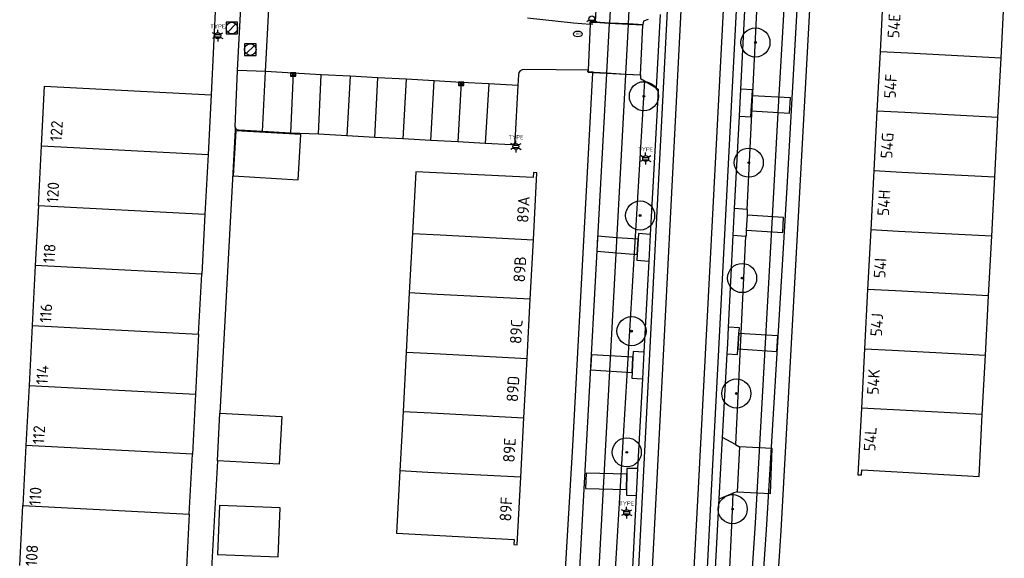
# Model space of a CAD drawing. Header units: metres. Extents: x 102000 to 105000, y 414600 to 420766.
# Tile 235 of 256: x 103622 to 103706, y 420398 to 420445. Entities that reach past the tile are written whole.
import ezdxf
from ezdxf.enums import TextEntityAlignment as Align

# ---------------------------------------------------------------- set-up
doc = ezdxf.new("R2010")
doc.units = ezdxf.units.M
doc.layers.get('0').update_dxf_attribs({"color": 8})
doc.styles.add('MtXpl_NLCS-ISO', font='NLCS-ISO.ttf')
doc.styles.add('NLCS-ISO', font='NLCS-ISO.ttf')

msp = doc.modelspace()

# ---------------------------------------------------------------- hatches: boundary and pattern name
at = {"ltscale": 0.1}
h = msp.add_hatch(color=256, dxfattribs=at)
edge = h.paths.add_edge_path()
edge.add_arc((103684.853, 420442.714), 0.075, 0, 360)
h = msp.add_hatch(color=256, dxfattribs=at)
edge = h.paths.add_edge_path()
edge.add_arc((103675.282, 420438.099), 0.075, 0, 360)
h = msp.add_hatch(color=256, dxfattribs=at)
edge = h.paths.add_edge_path()
edge.add_arc((103684.281, 420432.403), 0.075, 0, 360)
h = msp.add_hatch(color=256, dxfattribs=at)
edge = h.paths.add_edge_path()
edge.add_arc((103674.954, 420427.869), 0.075, 0, 360)
h = msp.add_hatch(color=256, dxfattribs=at)
edge = h.paths.add_edge_path()
edge.add_arc((103683.708, 420422.5), 0.075, 0, 360)
h = msp.add_hatch(color=256, dxfattribs=at)
edge = h.paths.add_edge_path()
edge.add_arc((103674.218, 420417.944), 0.075, 0, 360)
h = msp.add_hatch(color=256, dxfattribs=at)
edge = h.paths.add_edge_path()
edge.add_arc((103683.217, 420412.597), 0.075, 0, 360)
h = msp.add_hatch(color=256, dxfattribs=at)
edge = h.paths.add_edge_path()
edge.add_arc((103673.809, 420407.551), 0.075, 0, 360)
h = msp.add_hatch(color=256, dxfattribs=at)
edge = h.paths.add_edge_path()
edge.add_arc((103682.897, 420402.678), 0.075, 0, 360)

# ---------------------------------------------------------------- linework, layer by layer
for p, q in [((103683.836, 420573.516), (103670.54, 420313.926)), ((103686.817, 420436.707), (103690.059, 420493.854)), ((103673.949, 420444.326), (103676.52, 420493.103)), ((103680.611, 420487.415), (103676.355, 420404.695)), ((103684.195, 420486.211), (103679.931, 420404.487)), ((103685.327, 420486.1), (103681.065, 420404.286)), ((103671.138, 420444.471), (103672.366, 420467.243)), ((103689.278, 420460.771), (103687.538, 420430.27)), ((103690.065, 420456.282), (103688.559, 420428.31)), ((103672.952, 420456.05), (103672.316, 420444.41)), ((103683.591, 420438.703), (103684.446, 420455.464)), ((103685.469, 420455.952), (103684.12, 420428.395)), ((103638.632, 420448.211), (103638.134, 420438.221)), ((103695.859, 420447.655), (103695.556, 420441.913)), ((103640.408, 420440.305), (103640.706, 420446.248)), ((103642.804, 420440.218), (103643.107, 420446.127)), ((103705.937, 420441.374), (103706.216, 420446.674)), ((103640.41, 420444.448), (103639.41, 420444.448)), ((103639.41, 420444.448), (103639.41, 420443.448)), ((103640.41, 420443.448), (103640.41, 420444.448)), ((103665.296, 420444.814), (103669.224, 420444.403)), ((103669.224, 420444.403), (103670.673, 420444.27)), ((103670.577, 420444.639), (103671.043, 420444.639)), ((103670.664, 420444.495), (103671.138, 420444.471)), ((103670.674, 420444.443), (103670.673, 420444.27)), ((103670.674, 420444.443), (103670.673, 420444.27)), ((103670.673, 420444.27), (103670.674, 420444.443)), ((103672.313, 420444.351), (103670.674, 420444.443)), ((103672.313, 420444.351), (103670.674, 420444.443)), ((103670.674, 420444.443), (103671.135, 420444.417)), ((103671.135, 420444.417), (103671.138, 420444.471)), ((103672.313, 420444.351), (103671.135, 420444.417)), ((103671.138, 420444.471), (103672.316, 420444.41)), ((103672.316, 420444.41), (103672.313, 420444.351)), ((103672.316, 420444.41), (103673.949, 420444.326)), ((103675.242, 420444.534), (103675.191, 420444.263)), ((103675.638, 420444.692), (103675.242, 420444.534)), ((103676.674, 420445.107), (103676.322, 420438.807)), ((103639.556, 420443.594), (103640.264, 420444.302)), ((103670.673, 420444.27), (103670.485, 420440.336)), ((103670.673, 420444.27), (103670.485, 420440.336)), ((103670.673, 420444.27), (103670.485, 420440.336)), ((103672.313, 420444.351), (103672.081, 420440.1)), ((103673.946, 420444.258), (103672.313, 420444.351)), ((103673.946, 420444.258), (103672.313, 420444.351)), ((103673.719, 420440.001), (103673.946, 420444.258)), ((103673.946, 420444.258), (103673.949, 420444.326)), ((103675.177, 420444.189), (103673.946, 420444.258)), ((103675.177, 420444.189), (103673.946, 420444.258)), ((103675.177, 420444.189), (103673.946, 420444.258)), ((103673.949, 420444.326), (103675.191, 420444.263)), ((103674.983, 420439.924), (103675.177, 420444.189)), ((103674.983, 420439.924), (103675.177, 420444.189)), ((103674.983, 420439.924), (103675.177, 420444.189)), ((103675.191, 420444.263), (103675.177, 420444.189)), ((103638.466, 420443.396), (103638.932, 420443.396)), ((103638.466, 420443.196), (103638.932, 420443.196)), ((103639.41, 420443.448), (103640.41, 420443.448)), ((103641.995, 420442.608), (103640.995, 420442.608)), ((103640.995, 420442.608), (103640.995, 420441.608)), ((103641.141, 420441.754), (103641.849, 420442.462)), ((103641.995, 420441.608), (103641.995, 420442.608)), ((103695.556, 420441.913), (103695.288, 420436.819)), ((103697.944, 420441.789), (103695.556, 420441.913)), ((103640.995, 420441.608), (103641.995, 420441.608)), ((103705.937, 420441.374), (103697.944, 420441.789)), ((103705.669, 420436.272), (103705.937, 420441.374)), ((103640.195, 420435.484), (103640.408, 420440.305)), ((103642.804, 420440.218), (103640.408, 420440.305)), ((103642.549, 420435.087), (103642.804, 420440.218)), ((103645.175, 420440.066), (103642.804, 420440.218)), ((103664.66, 420440.28), (103664.548, 420440.128)), ((103664.824, 420440.373), (103664.66, 420440.28)), ((103665.004, 420440.389), (103664.824, 420440.373)), ((103670.485, 420440.336), (103665.004, 420440.389)), ((103670.485, 420440.336), (103670.461, 420440.198)), ((103670.485, 420440.336), (103670.461, 420440.198)), ((103670.461, 420440.198), (103670.485, 420440.336)), ((103670.461, 420440.198), (103672.081, 420440.1)), ((103670.461, 420440.198), (103672.081, 420440.1)), ((103670.906, 420440.171), (103670.461, 420440.198)), ((103670.903, 420440.117), (103670.906, 420440.171)), ((103670.906, 420440.171), (103672.081, 420440.1)), ((103645.175, 420440.066), (103644.937, 420434.945)), ((103644.95, 420439.816), (103645.4, 420440.116)), ((103645.4, 420439.816), (103644.95, 420440.116)), ((103645.4, 420440.116), (103644.95, 420440.116)), ((103644.95, 420440.116), (103644.95, 420439.816)), ((103644.95, 420439.816), (103645.4, 420439.816)), ((103647.584, 420439.933), (103645.175, 420440.066)), ((103645.4, 420439.816), (103645.4, 420440.116)), ((103647.351, 420434.832), (103647.584, 420439.933)), ((103650.068, 420439.822), (103647.584, 420439.933)), ((103650.068, 420439.822), (103649.772, 420434.702)), ((103652.429, 420439.688), (103650.068, 420439.822)), ((103652.187, 420434.569), (103652.429, 420439.688)), ((103654.866, 420439.563), (103652.429, 420439.688)), ((103654.866, 420439.563), (103654.58, 420434.437)), ((103657.266, 420439.428), (103654.866, 420439.563)), ((103656.987, 420434.306), (103657.266, 420439.428)), ((103659.599, 420439.264), (103657.266, 420439.428)), ((103659.374, 420439.014), (103659.824, 420439.314)), ((103659.824, 420439.014), (103659.374, 420439.314)), ((103659.824, 420439.314), (103659.374, 420439.314)), ((103659.374, 420439.314), (103659.374, 420439.014)), ((103659.824, 420439.014), (103659.824, 420439.314)), ((103664.508, 420439.943), (103664.453, 420439.015)), ((103664.548, 420440.128), (103664.508, 420439.943)), ((103672.078, 420440.053), (103669.166, 420386.726)), ((103669.176, 420408.095), (103670.903, 420440.117)), ((103670.903, 420440.117), (103670.472, 420440.14)), ((103672.078, 420440.053), (103670.903, 420440.117)), ((103671.024, 420390.027), (103673.718, 420439.965)), ((103672.081, 420440.1), (103672.078, 420440.053)), ((103673.718, 420439.965), (103672.078, 420440.053)), ((103672.081, 420440.1), (103673.719, 420440.001)), ((103672.081, 420440.1), (103673.719, 420440.001)), ((103675.324, 420439.421), (103672.672, 420395.26)), ((103673.718, 420439.965), (103673.719, 420440.001)), ((103674.931, 420439.899), (103673.718, 420439.965)), ((103673.719, 420440.001), (103674.983, 420439.924)), ((103673.719, 420440.001), (103674.983, 420439.924)), ((103673.719, 420440.001), (103674.983, 420439.924)), ((103674.983, 420439.924), (103674.984, 420439.63)), ((103674.984, 420439.63), (103675.324, 420439.421)), ((103675.324, 420439.421), (103676.322, 420438.807)), ((103623.577, 420433.853), (103623.844, 420438.966)), ((103623.844, 420438.966), (103638.134, 420438.221)), ((103659.599, 420439.264), (103659.301, 420434.197)), ((103659.374, 420439.014), (103659.824, 420439.014)), ((103661.98, 420439.164), (103659.599, 420439.264)), ((103661.98, 420439.164), (103661.662, 420434.058)), ((103664.453, 420439.015), (103661.98, 420439.164)), ((103664.453, 420439.015), (103664.198, 420434.209)), ((103676.322, 420438.807), (103676.492, 420438.707)), ((103676.492, 420438.707), (103676.415, 420436.955)), ((103683.474, 420436.401), (103683.591, 420438.703)), ((103684.594, 420438.644), (103683.591, 420438.703)), ((103684.564, 420438.145), (103684.594, 420438.644)), ((103638.134, 420438.221), (103637.867, 420433.108)), ((103684.564, 420438.145), (103684.487, 420436.843)), ((103684.564, 420438.145), (103684.487, 420436.843)), ((103684.487, 420436.843), (103684.564, 420438.145)), ((103687.859, 420437.95), (103684.564, 420438.145)), ((103687.859, 420437.95), (103684.564, 420438.145)), ((103687.783, 420436.65), (103687.859, 420437.95)), ((103687.783, 420436.65), (103687.859, 420437.95)), ((103676.415, 420436.955), (103675.831, 420426.246)), ((103684.457, 420436.344), (103684.487, 420436.843)), ((103684.487, 420436.843), (103687.783, 420436.65)), ((103684.487, 420436.843), (103687.783, 420436.65)), ((103695.288, 420436.819), (103695.019, 420431.723)), ((103697.675, 420436.693), (103695.288, 420436.819)), ((103683.068, 420428.46), (103683.474, 420436.401)), ((103683.474, 420436.401), (103684.457, 420436.344)), ((103686.317, 420427.757), (103686.817, 420436.707)), ((103705.669, 420436.272), (103697.675, 420436.693)), ((103705.401, 420431.176), (103705.669, 420436.272)), ((103640.196, 420435.205), (103638.879, 420410.904)), ((103640.249, 420435.139), (103640.019, 420431.272)), ((103640.243, 420435.334), (103640.195, 420435.484)), ((103640.195, 420435.484), (103640.196, 420435.205)), ((103640.358, 420435.227), (103640.243, 420435.334)), ((103645.825, 420434.808), (103640.249, 420435.139)), ((103640.51, 420435.189), (103640.358, 420435.227)), ((103642.549, 420435.087), (103640.51, 420435.189)), ((103644.937, 420434.945), (103642.549, 420435.087)), ((103647.351, 420434.832), (103644.937, 420434.945)), ((103645.595, 420430.94), (103645.825, 420434.808)), ((103649.772, 420434.702), (103647.351, 420434.832)), ((103652.187, 420434.569), (103649.772, 420434.702)), ((103654.58, 420434.437), (103652.187, 420434.569)), ((103656.987, 420434.306), (103654.58, 420434.437)), ((103659.301, 420434.197), (103656.987, 420434.306)), ((103623.309, 420428.71), (103623.577, 420433.853)), ((103623.577, 420433.853), (103637.867, 420433.108)), ((103661.662, 420434.058), (103659.301, 420434.197)), ((103663.909, 420433.93), (103661.662, 420434.058)), ((103664.058, 420433.965), (103663.909, 420433.93)), ((103664.162, 420434.067), (103664.058, 420433.965)), ((103664.063, 420433.891), (103664.528, 420433.891)), ((103664.063, 420433.691), (103664.528, 420433.691)), ((103664.198, 420434.209), (103664.162, 420434.067)), ((103637.867, 420433.108), (103637.599, 420427.965)), ((103675.195, 420432.853), (103675.661, 420432.853)), ((103675.195, 420432.653), (103675.661, 420432.653)), ((103695.019, 420431.723), (103694.751, 420426.626)), ((103695.019, 420431.723), (103697.407, 420431.597)), ((103640.019, 420431.272), (103645.595, 420430.94)), ((103655.701, 420431.625), (103655.418, 420426.329)), ((103665.767, 420431.127), (103655.701, 420431.625)), ((103665.792, 420431.547), (103665.767, 420431.127)), ((103665.791, 420425.786), (103666.094, 420431.527)), ((103666.094, 420431.527), (103665.792, 420431.547)), ((103697.407, 420431.597), (103705.401, 420431.176)), ((103705.133, 420426.081), (103705.401, 420431.176)), ((103687.538, 420430.27), (103685.782, 420400.894)), ((103623.309, 420428.71), (103623.041, 420423.567)), ((103637.599, 420427.965), (103623.309, 420428.71)), ((103682.952, 420426.171), (103683.068, 420428.46)), ((103684.12, 420428.395), (103683.068, 420428.46)), ((103684.12, 420428.395), (103684.154, 420428.393)), ((103684.154, 420428.393), (103684.131, 420427.893)), ((103637.599, 420427.965), (103637.331, 420422.822)), ((103684.131, 420427.893), (103684.071, 420426.602)), ((103684.131, 420427.893), (103684.071, 420426.602)), ((103684.131, 420427.893), (103684.071, 420426.602)), ((103687.255, 420427.699), (103684.131, 420427.893)), ((103687.255, 420427.699), (103684.131, 420427.893)), ((103684.85, 420401.474), (103686.317, 420427.757)), ((103688.559, 420428.31), (103687.041, 420400.824)), ((103687.192, 420426.408), (103687.255, 420427.699)), ((103687.192, 420426.408), (103687.255, 420427.699)), ((103655.418, 420426.329), (103655.146, 420421.227)), ((103655.418, 420426.329), (103657.806, 420426.204)), ((103657.806, 420426.204), (103665.791, 420425.786)), ((103665.522, 420420.684), (103665.791, 420425.786)), ((103671.309, 420426.093), (103671.246, 420424.805)), ((103671.309, 420426.093), (103671.246, 420424.805)), ((103672.962, 420425.966), (103671.309, 420426.093)), ((103672.962, 420425.966), (103671.309, 420426.093)), ((103674.778, 420425.826), (103672.962, 420425.966)), ((103674.778, 420425.826), (103672.962, 420425.966)), ((103674.694, 420424.523), (103674.778, 420425.826)), ((103674.694, 420424.523), (103674.778, 420425.826)), ((103674.778, 420425.826), (103674.694, 420424.523)), ((103674.81, 420426.325), (103674.778, 420425.826)), ((103675.831, 420426.246), (103674.81, 420426.325)), ((103675.831, 420426.246), (103675.707, 420423.939)), ((103682.55, 420418.294), (103682.952, 420426.171)), ((103682.952, 420426.171), (103684.008, 420426.105)), ((103684.008, 420426.105), (103683.133, 420408.231)), ((103684.048, 420426.102), (103684.008, 420426.105)), ((103684.071, 420426.602), (103684.048, 420426.102)), ((103684.071, 420426.602), (103687.192, 420426.408)), ((103684.071, 420426.602), (103687.192, 420426.408)), ((103694.751, 420426.626), (103694.482, 420421.532)), ((103697.139, 420426.501), (103694.751, 420426.626)), ((103705.133, 420426.081), (103697.139, 420426.501)), ((103704.865, 420420.985), (103705.133, 420426.081)), ((103671.246, 420424.805), (103674.694, 420424.523)), ((103671.246, 420424.805), (103674.694, 420424.523)), ((103674.694, 420424.523), (103674.662, 420424.024)), ((103623.041, 420423.567), (103622.773, 420418.424)), ((103637.331, 420422.822), (103623.041, 420423.567)), ((103674.662, 420424.024), (103675.707, 420423.939)), ((103675.707, 420423.939), (103675.288, 420416.142)), ((103637.063, 420417.679), (103637.331, 420422.822)), ((103655.146, 420421.227), (103654.875, 420416.146)), ((103657.539, 420421.102), (103655.146, 420421.227)), ((103665.522, 420420.684), (103657.539, 420421.102)), ((103694.482, 420421.532), (103694.214, 420416.436)), ((103696.871, 420421.406), (103694.482, 420421.532)), ((103704.865, 420420.985), (103696.871, 420421.406)), ((103704.597, 420415.889), (103704.865, 420420.985)), ((103665.254, 420415.603), (103665.522, 420420.684)), ((103622.773, 420418.424), (103622.505, 420413.281)), ((103622.773, 420418.424), (103637.063, 420417.679)), ((103682.476, 420416.849), (103682.55, 420418.294)), ((103683.477, 420418.238), (103682.55, 420418.294)), ((103683.441, 420417.739), (103683.477, 420418.238)), ((103637.063, 420417.679), (103636.795, 420412.536)), ((103683.441, 420417.739), (103683.347, 420416.435)), ((103683.441, 420417.739), (103683.347, 420416.435)), ((103683.347, 420416.435), (103683.441, 420417.739)), ((103686.763, 420417.539), (103683.441, 420417.739)), ((103686.763, 420417.539), (103683.441, 420417.739)), ((103686.698, 420416.213), (103686.763, 420417.539)), ((103686.698, 420416.213), (103686.763, 420417.539)), ((103682.429, 420415.995), (103682.476, 420416.849)), ((103654.875, 420416.146), (103654.603, 420411.055)), ((103654.875, 420416.146), (103657.273, 420416.021)), ((103657.273, 420416.021), (103665.254, 420415.603)), ((103670.77, 420415.922), (103670.707, 420414.618)), ((103670.77, 420415.922), (103670.707, 420414.618)), ((103674.34, 420415.7), (103670.77, 420415.922)), ((103674.34, 420415.7), (103670.77, 420415.922)), ((103674.272, 420414.399), (103674.34, 420415.7)), ((103674.272, 420414.399), (103674.34, 420415.7)), ((103674.34, 420415.7), (103674.272, 420414.399)), ((103674.366, 420416.199), (103674.34, 420415.7)), ((103675.288, 420416.142), (103674.366, 420416.199)), ((103675.288, 420416.142), (103675.165, 420413.843)), ((103682.04, 420408.82), (103682.429, 420415.995)), ((103682.429, 420415.995), (103683.311, 420415.936)), ((103683.311, 420415.936), (103683.347, 420416.435)), ((103683.347, 420416.435), (103686.698, 420416.213)), ((103683.347, 420416.435), (103686.698, 420416.213)), ((103694.214, 420416.436), (103693.945, 420411.34)), ((103694.214, 420416.436), (103696.603, 420416.31)), ((103696.603, 420416.31), (103704.597, 420415.889)), ((103704.329, 420410.794), (103704.597, 420415.889)), ((103664.986, 420410.511), (103665.254, 420415.603)), ((103670.707, 420414.618), (103674.272, 420414.399)), ((103670.707, 420414.618), (103674.272, 420414.399)), ((103674.272, 420414.399), (103674.246, 420413.9)), ((103622.505, 420413.281), (103622.237, 420408.138)), ((103622.505, 420413.281), (103636.795, 420412.536)), ((103674.246, 420413.9), (103675.165, 420413.843)), ((103675.165, 420413.843), (103674.737, 420406.154)), ((103636.795, 420412.536), (103636.527, 420407.393)), ((103638.667, 420406.813), (103638.879, 420410.904)), ((103638.879, 420410.904), (103644.197, 420410.627)), ((103644.197, 420410.627), (103643.984, 420406.536)), ((103654.603, 420411.055), (103654.331, 420405.953)), ((103654.603, 420411.055), (103657.007, 420410.929)), ((103657.007, 420410.929), (103664.986, 420410.511)), ((103693.945, 420411.34), (103693.644, 420405.626)), ((103698.334, 420411.109), (103693.945, 420411.34)), ((103704.329, 420410.794), (103698.334, 420411.109)), ((103704.049, 420405.478), (103704.329, 420410.794)), ((103664.717, 420405.41), (103664.986, 420410.511)), ((103622.237, 420408.138), (103621.969, 420402.995)), ((103636.527, 420407.393), (103622.237, 420408.138)), ((103668.179, 420391.435), (103669.176, 420408.095)), ((103681.75, 420403.563), (103682.04, 420408.82)), ((103683.133, 420408.231), (103682.04, 420408.82)), ((103683.133, 420408.231), (103683.499, 420408.034)), ((103636.259, 420402.25), (103636.527, 420407.393)), ((103683.499, 420408.034), (103683.273, 420404.174)), ((103683.499, 420408.034), (103683.273, 420404.174)), ((103683.499, 420408.034), (103683.273, 420404.174)), ((103686.296, 420407.872), (103683.499, 420408.034)), ((103686.296, 420407.872), (103683.499, 420408.034)), ((103686.134, 420404.007), (103686.296, 420407.872)), ((103686.134, 420404.007), (103686.296, 420407.872)), ((103638.667, 420406.813), (103637.766, 420390.094)), ((103643.984, 420406.536), (103638.667, 420406.813)), ((103654.331, 420405.953), (103654.046, 420400.619)), ((103656.74, 420405.827), (103654.331, 420405.953)), ((103664.717, 420405.41), (103656.74, 420405.827)), ((103670.311, 420405.754), (103670.254, 420404.461)), ((103670.311, 420405.754), (103670.254, 420404.461)), ((103673.811, 420405.675), (103670.311, 420405.754)), ((103673.811, 420405.675), (103670.311, 420405.754)), ((103673.795, 420404.369), (103673.811, 420405.675)), ((103673.795, 420404.369), (103673.811, 420405.675)), ((103673.811, 420405.675), (103673.795, 420404.369)), ((103673.817, 420406.175), (103673.811, 420405.675)), ((103674.737, 420406.154), (103673.817, 420406.175)), ((103674.737, 420406.154), (103674.628, 420403.847)), ((103693.644, 420405.626), (103693.963, 420405.608)), ((103693.963, 420405.608), (103693.988, 420406.046)), ((103693.988, 420406.046), (103704.049, 420405.478)), ((103664.412, 420399.625), (103664.717, 420405.41)), ((103676.355, 420404.695), (103673.42, 420348.611)), ((103670.254, 420404.461), (103673.795, 420404.369)), ((103670.254, 420404.461), (103673.795, 420404.369)), ((103673.795, 420404.369), (103673.789, 420403.869)), ((103673.789, 420403.869), (103674.628, 420403.847)), ((103674.628, 420403.847), (103674.2, 420395.868)), ((103679.931, 420404.487), (103676.412, 420336.356)), ((103681.065, 420404.286), (103677.263, 420330.375)), ((103681.75, 420403.563), (103682.927, 420404.035)), ((103682.927, 420404.035), (103682.855, 420402.564)), ((103683.273, 420404.174), (103682.927, 420404.035)), ((103683.273, 420404.174), (103686.134, 420404.007)), ((103683.273, 420404.174), (103686.134, 420404.007)), ((103621.701, 420397.852), (103621.969, 420402.995)), ((103621.969, 420402.995), (103636.259, 420402.25)), ((103638.86, 420402.993), (103638.685, 420398.788)), ((103644.051, 420402.777), (103638.86, 420402.993)), ((103681.423, 420397.573), (103681.75, 420403.563)), ((103636.259, 420402.25), (103635.991, 420397.107)), ((103643.876, 420398.572), (103644.051, 420402.777)), ((103673.564, 420402.471), (103674.03, 420402.471)), ((103673.564, 420402.271), (103674.03, 420402.271)), ((103682.855, 420402.564), (103682.792, 420401.281)), ((103682.792, 420401.281), (103682.609, 420396.986)), ((103684.556, 420396.768), (103684.85, 420401.474)), ((103654.046, 420400.619), (103664.135, 420400.081)), ((103685.782, 420400.894), (103685.501, 420396.737)), ((103687.041, 420400.824), (103686.831, 420397.774)), ((103664.135, 420400.081), (103664.112, 420399.641)), ((103664.112, 420399.641), (103664.412, 420399.625)), ((103638.685, 420398.788), (103643.876, 420398.572))]:
    msp.add_line(p, q)
for p, q in [((103670.591, 420444.612), (103670.372, 420444.486)), ((103670.81, 420444.486), (103670.81, 420444.233)), ((103671.029, 420444.612), (103671.248, 420444.486)), ((103638.48, 420443.423), (103638.261, 420443.549)), ((103638.699, 420443.549), (103638.699, 420443.802)), ((103638.918, 420443.423), (103639.137, 420443.549)), ((103638.48, 420443.169), (103638.261, 420443.043)), ((103638.699, 420443.043), (103638.699, 420442.79)), ((103638.918, 420443.169), (103639.137, 420443.043)), ((103664.295, 420434.044), (103664.295, 420434.297)), ((103664.076, 420433.918), (103663.857, 420434.044)), ((103664.076, 420433.665), (103663.857, 420433.538)), ((103664.295, 420433.538), (103664.295, 420433.285)), ((103664.515, 420433.918), (103664.734, 420434.044)), ((103664.515, 420433.665), (103664.734, 420433.538)), ((103675.209, 420432.88), (103674.99, 420433.006)), ((103675.209, 420432.626), (103674.99, 420432.5)), ((103675.428, 420433.006), (103675.428, 420433.259)), ((103675.647, 420432.88), (103675.866, 420433.006)), ((103675.647, 420432.626), (103675.866, 420432.5)), ((103675.428, 420432.5), (103675.428, 420432.247)), ((103673.578, 420402.498), (103673.359, 420402.624)), ((103673.578, 420402.244), (103673.359, 420402.118)), ((103673.797, 420402.624), (103673.797, 420402.877)), ((103674.016, 420402.498), (103674.235, 420402.624)), ((103674.016, 420402.244), (103674.235, 420402.118)), ((103673.797, 420402.118), (103673.797, 420401.865))]:
    msp.add_line(p, q, dxfattribs=at)
for centre, radius in [((103639.91, 420443.948), 0.5), ((103684.853, 420442.714), 1.25), ((103684.853, 420442.714), 0.0225), ((103641.495, 420442.108), 0.5), ((103675.282, 420438.099), 1.25), ((103675.282, 420438.099), 0.0225), ((103684.281, 420432.403), 1.25), ((103684.281, 420432.403), 0.0225), ((103674.954, 420427.869), 1.25), ((103674.954, 420427.869), 0.0225), ((103683.708, 420422.5), 1.25), ((103683.708, 420422.5), 0.0225), ((103674.218, 420417.944), 1.25), ((103674.218, 420417.944), 0.0225), ((103683.217, 420412.597), 1.25), ((103683.217, 420412.597), 0.0225), ((103673.809, 420407.551), 1.25), ((103673.809, 420407.551), 0.0225), ((103682.897, 420402.678), 1.25), ((103682.897, 420402.678), 0.0225)]:
    msp.add_circle(centre, radius)
for centre, radius in [((103670.81, 420444.739), 0.253), ((103638.699, 420443.296), 0.253), ((103684.853, 420442.714), 0.075), ((103675.282, 420438.099), 0.075), ((103664.295, 420433.791), 0.253), ((103675.428, 420432.753), 0.253), ((103684.281, 420432.403), 0.075), ((103674.954, 420427.869), 0.075), ((103683.708, 420422.5), 0.075), ((103674.218, 420417.944), 0.075), ((103683.217, 420412.597), 0.075), ((103673.809, 420407.551), 0.075), ((103673.797, 420402.371), 0.253), ((103682.897, 420402.678), 0.075)]:
    msp.add_circle(centre, radius, dxfattribs=at)
msp.add_ellipse((103669.612, 420443.443), major_axis=(-0.364, 0), ratio=0.685994)

# ---------------------------------------------------------------- texts
for s, height, rotation, style, p in [('54E', 1, 86.68851, 'MtXpl_NLCS-ISO', (103697.189, 420443.063)), ('BR', 0.2, 360, 'NLCS-ISO', (103669.463, 420443.367)), ('54F', 1, 86.68851, 'MtXpl_NLCS-ISO', (103696.89, 420437.889)), ('122', 1, 86.68851, 'MtXpl_NLCS-ISO', (103625.31, 420434.197)), ('54G', 1, 86.68851, 'MtXpl_NLCS-ISO', (103696.593, 420432.733)), ('120', 1, 86.68851, 'MtXpl_NLCS-ISO', (103625.004, 420428.931)), ('54H', 1, 86.68851, 'MtXpl_NLCS-ISO', (103696.308, 420427.812)), ('89A', 1, 86.68851, 'MtXpl_NLCS-ISO', (103665.358, 420427.219)), ('118', 1, 86.68851, 'MtXpl_NLCS-ISO', (103624.702, 420423.744)), ('89B', 1, 86.68851, 'MtXpl_NLCS-ISO', (103665.063, 420422.11)), ('54I', 1, 86.68851, 'MtXpl_NLCS-ISO', (103696, 420422.47)), ('116', 1, 86.68851, 'MtXpl_NLCS-ISO', (103624.405, 420418.64)), ('89C', 1, 86.68851, 'MtXpl_NLCS-ISO', (103664.758, 420416.822)), ('54J', 1, 86.68851, 'MtXpl_NLCS-ISO', (103695.71, 420417.473)), ('114', 1, 86.68851, 'MtXpl_NLCS-ISO', (103624.096, 420413.331)), ('54K', 1, 86.68851, 'MtXpl_NLCS-ISO', (103695.422, 420412.465)), ('89D', 1, 86.68851, 'MtXpl_NLCS-ISO', (103664.47, 420411.844)), ('112', 1, 86.68851, 'MtXpl_NLCS-ISO', (103623.799, 420408.219)), ('54L', 1, 86.68851, 'MtXpl_NLCS-ISO', (103695.142, 420407.615)), ('89E', 1, 86.68851, 'MtXpl_NLCS-ISO', (103664.171, 420406.654)), ('110', 1, 86.68851, 'MtXpl_NLCS-ISO', (103623.492, 420402.94)), ('89F', 1, 86.68851, 'MtXpl_NLCS-ISO', (103663.879, 420401.598)), ('108', 1, 86.68851, 'MtXpl_NLCS-ISO', (103623.19, 420397.747))]:
    msp.add_text(s, height=height, rotation=rotation, dxfattribs=dict(style=style)).set_placement(p)
at = {"style": 'NLCS-ISO'}
for p in [(103638.699, 420443.802), (103664.295, 420434.297), (103675.428, 420433.259), (103673.797, 420402.877)]:
    msp.add_attdef('TYPE', text='', height=0.36, dxfattribs=at).set_placement(p, align=Align.BOTTOM_CENTER)

doc.saveas('drawing.dxf')
